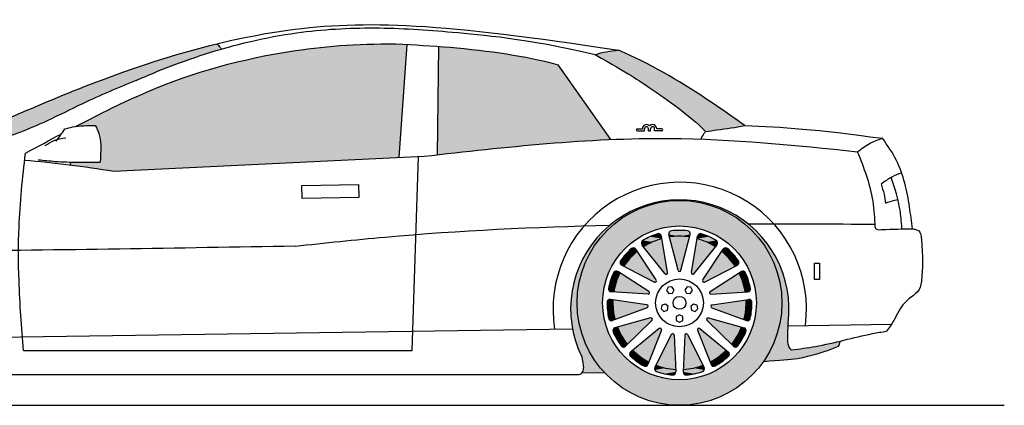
# Model space of a CAD drawing. Header units: millimetres. Extents: x 2.91 to 8.23, y 3.85 to 5.41.
# Tile 2 of 2: x 4.86 to 8.23, y 4.09 to 5.41. Entities that reach past the tile are written whole.
import ezdxf

# ---------------------------------------------------------------- set-up
doc = ezdxf.new("R2010")
doc.units = ezdxf.units.MM
doc.layers.add('HATCH', color=7, linetype='Continuous')

# ---------------------------------------------------------------- blocks, each defined once
blk = doc.blocks.new('*U2')
at = {"layer": 'HATCH', "color": 251, "linetype": 'Continuous'}
for points in [[(7.0248, 4.7811), (6.9407, 4.7513), (6.9404, 4.7462)], [(7.0165, 4.7816), (6.9407, 4.7513), (7.0248, 4.7811)], [(7.0971, 4.7947), (7.0165, 4.7816), (7.1154, 4.7931)], [(7.1154, 4.7931), (7.0165, 4.7816), (7.0248, 4.7811)], [(7.0971, 4.7947), (7.1154, 4.7931), (7.1786, 4.79)], [(7.1154, 4.7931), (7.206, 4.7811), (7.1786, 4.79)], [(7.1786, 4.79), (7.206, 4.7811), (7.2571, 4.7677)], [(7.206, 4.7811), (7.2904, 4.7462), (7.2571, 4.7677)], [(6.9404, 4.7462), (6.8733, 4.7052), (6.8679, 4.6906)], [(6.9407, 4.7513), (6.8733, 4.7052), (6.9404, 4.7462)], [(7.2571, 4.7677), (7.2904, 4.7462), (7.3289, 4.7288)], [(7.2904, 4.7462), (7.3629, 4.6906), (7.3289, 4.7288)], [(7.3289, 4.7288), (7.3629, 4.6906), (7.3905, 4.6752)], [(6.8679, 4.6906), (6.8175, 4.6455), (6.8123, 4.6181)], [(6.8733, 4.7052), (6.8175, 4.6455), (6.8679, 4.6906)], [(7.3629, 4.6906), (7.4185, 4.6181), (7.3905, 4.6752)], [(6.8175, 4.6455), (6.7761, 4.5752), (6.8123, 4.6181)], [(7.3905, 4.6752), (7.4185, 4.6181), (7.439, 4.6095)], [(6.8123, 4.6181), (6.7761, 4.5752), (6.7773, 4.5337)], [(7.4185, 4.6181), (7.4535, 4.5337), (7.439, 4.6095)], [(7.439, 4.6095), (7.4535, 4.5337), (7.4721, 4.5349)], [(6.7761, 4.5752), (6.751, 4.4975), (6.7773, 4.5337)], [(6.7773, 4.5337), (6.751, 4.4975), (6.7654, 4.4431)], [(7.4721, 4.5349), (7.4535, 4.5337), (7.4881, 4.4548)], [(7.4535, 4.5337), (7.4654, 4.4431), (7.4881, 4.4548)], [(6.751, 4.4975), (6.7433, 4.4162), (6.7654, 4.4431)], [(6.7654, 4.4431), (6.7433, 4.4162), (6.7763, 4.3563)], [(7.4654, 4.4431), (7.4493, 4.3381), (7.4863, 4.3731)], [(7.4881, 4.4548), (7.4654, 4.4431), (7.4863, 4.3731)], [(6.7433, 4.4162), (6.7535, 4.3352), (6.7763, 4.3563)], [(6.7763, 4.3563), (6.7535, 4.3352), (6.8085, 4.2749)], [(7.4863, 4.3731), (7.4493, 4.3381), (7.4841, 4.3257)], [(6.7535, 4.3352), (6.7811, 4.2583), (6.8085, 4.2749)], [(7.4493, 4.3381), (7.4024, 4.2428), (7.4841, 4.3257)], [(7.4841, 4.3257), (7.4024, 4.2428), (7.486, 4.3019)], [(7.6649, 4.3126), (7.5822, 4.2947), (7.6593, 4.2946)], [(6.8085, 4.2749), (6.7811, 4.2583), (6.8598, 4.204)], [(7.486, 4.3019), (7.4024, 4.2428), (7.4984, 4.2824)], [(7.4984, 4.2824), (7.4024, 4.2428), (7.5465, 4.2586)], [(7.5822, 4.2947), (7.4984, 4.2824), (7.6593, 4.2946)], [(7.6593, 4.2946), (7.4984, 4.2824), (7.5465, 4.2586)], [(6.7811, 4.2583), (6.7871, 4.2211), (6.8598, 4.204)], [(7.5465, 4.2586), (7.4024, 4.2428), (7.4882, 4.2496)], [(7.4882, 4.2496), (7.4024, 4.2428), (7.4518, 4.2466)], [(6.7865, 4.2124), (6.7823, 4.2048), (6.8598, 4.204)], [(6.7871, 4.2211), (6.7865, 4.2124), (6.8598, 4.204)]]:
    blk.add_solid(points, dxfattribs=at)
blk = doc.blocks.new('*U5')
at = {"layer": 'HATCH', "linetype": 'Continuous'}
for points in [[(5.5342, 5.3282), (5.2915, 5.258), (5.5502, 5.3104)], [(5.5502, 5.3104), (5.2915, 5.258), (5.4023, 5.2616)], [(5.2915, 5.258), (5.0547, 5.1714), (5.2587, 5.203)], [(5.4023, 5.2616), (5.2915, 5.258), (5.2587, 5.203)], [(5.2587, 5.203), (5.0547, 5.1714), (5.0588, 5.1157)], [(5.0547, 5.1714), (4.8228, 5.0738), (5.0588, 5.1157)], [(5.0588, 5.1157), (4.8228, 5.0738), (4.8606, 5.0251)], [(4.8228, 5.0738), (4.5938, 4.9701), (4.8606, 5.0251)], [(4.8606, 5.0251), (4.5938, 4.9701), (4.7937, 5.0016)], [(4.7937, 5.0016), (4.5938, 4.9701), (4.7451, 4.9852)], [(4.7451, 4.9852), (4.5938, 4.9701), (4.7102, 4.9742)], [(4.7102, 4.9742), (4.5938, 4.9701), (4.6848, 4.9672)], [(4.5938, 4.9701), (4.6229, 4.9686), (4.6848, 4.9672)], [(4.6229, 4.9686), (4.6466, 4.9679), (4.6848, 4.9672)]]:
    blk.add_solid(points, dxfattribs=at)
blk = doc.blocks.new('*U6')
at = {"layer": 'HATCH', "linetype": 'Continuous'}
for points in [[(6.0045, 5.3251), (5.8525, 5.3117), (6.1573, 4.9401)], [(6.1699, 5.327), (6.0045, 5.3251), (6.1845, 5.3261)], [(6.1845, 5.3261), (6.0045, 5.3251), (6.1573, 4.9401)], [(5.7095, 5.2892), (5.5729, 5.2584), (6.1573, 4.9401)], [(5.8525, 5.3117), (5.7095, 5.2892), (6.1573, 4.9401)], [(5.5729, 5.2584), (5.4409, 5.2189), (6.1573, 4.9401)], [(5.4409, 5.2189), (5.312, 5.1704), (6.1573, 4.9401)], [(5.312, 5.1704), (5.184, 5.1126), (5.1187, 5.049)], [(5.312, 5.1704), (5.1187, 5.049), (6.1573, 4.9401)], [(5.184, 5.1126), (5.0518, 5.0457), (5.1187, 5.049)], [(5.1187, 5.049), (5.1313, 5.0201), (6.1573, 4.9401)], [(5.1313, 5.0201), (5.1369, 4.9891), (6.1573, 4.9401)], [(5.1369, 4.9891), (5.1355, 4.9235), (6.1573, 4.9401)], [(5.0333, 4.924), (5.0352, 4.914), (5.1355, 4.9235)], [(5.1355, 4.9235), (5.0352, 4.914), (5.1816, 4.8936)], [(6.1573, 4.9401), (5.1355, 4.9235), (5.1816, 4.8936)]]:
    blk.add_solid(points, dxfattribs=at)
blk = doc.blocks.new('*U7')
at = {"layer": 'HATCH', "linetype": 'Continuous'}
for points in [[(6.2929, 5.3193), (6.2883, 4.9493), (6.4078, 5.3089)], [(6.4078, 5.3089), (6.2883, 4.9493), (6.5186, 5.2943)], [(6.5186, 5.2943), (6.2883, 4.9493), (6.6185, 5.2764)], [(6.6185, 5.2764), (6.2883, 4.9493), (6.7003, 5.2562)], [(6.7003, 5.2562), (6.2883, 4.9493), (6.5845, 4.9805)], [(6.7003, 5.2562), (6.5845, 4.9805), (6.8808, 5.0013)]]:
    blk.add_solid(points, dxfattribs=at)
blk = doc.blocks.new('*U8')
at = {"layer": 'HATCH', "linetype": 'Continuous'}
for points in [[(6.9073, 5.3059), (6.8267, 5.2917), (7.0208, 5.2521)], [(6.8267, 5.2917), (6.8614, 5.2719), (7.0208, 5.2521)], [(6.8614, 5.2719), (6.8911, 5.2548), (7.0208, 5.2521)], [(6.8911, 5.2548), (6.9373, 5.2273), (7.0208, 5.2521)], [(7.0208, 5.2521), (6.9373, 5.2273), (7.1299, 5.1894)], [(6.9373, 5.2273), (6.97, 5.207), (7.1299, 5.1894)], [(6.97, 5.207), (6.9939, 5.1913), (7.1299, 5.1894)], [(6.9939, 5.1913), (7.0696, 5.1391), (7.1299, 5.1894)], [(7.1299, 5.1894), (7.0696, 5.1391), (7.3385, 5.0486)], [(7.0696, 5.1391), (7.1385, 5.0874), (7.3385, 5.0486)], [(7.1385, 5.0874), (7.2048, 5.0291), (7.3385, 5.0486)]]:
    blk.add_solid(points, dxfattribs=at)
blk = doc.blocks.new('*U9')
at = {"layer": 'HATCH', "linetype": 'Continuous'}
for points in [[(7.1627, 4.2204), (7.1338, 4.3331), (7.1288, 4.2159)], [(7.1338, 4.3331), (7.1627, 4.2204), (7.1358, 4.3369)], [(7.1358, 4.3369), (7.1956, 4.2301), (7.14, 4.3378)], [(7.1956, 4.2301), (7.1358, 4.3369), (7.1627, 4.2204)], [(7.1433, 4.3351), (7.14, 4.3378), (7.1956, 4.2301)]]:
    blk.add_solid(points, dxfattribs=at)
blk = doc.blocks.new('*U10')
at = {"layer": 'HATCH', "color": 252, "linetype": 'Continuous'}
for points in [[(7.1288, 4.2159), (7.1284, 4.207), (7.1998, 4.2138)], [(7.1998, 4.2138), (7.1284, 4.207), (7.1938, 4.2082)], [(7.1938, 4.2082), (7.1284, 4.207), (7.1669, 4.2009)], [(7.1284, 4.207), (7.1315, 4.1993), (7.1669, 4.2009)], [(7.1627, 4.2204), (7.1288, 4.2159), (7.1998, 4.2138)], [(7.1956, 4.2301), (7.1627, 4.2204), (7.1995, 4.2221)], [(7.1995, 4.2221), (7.1627, 4.2204), (7.1998, 4.2138)], [(7.1669, 4.2009), (7.1315, 4.1993), (7.1394, 4.1966)]]:
    blk.add_solid(points, dxfattribs=at)
blk = doc.blocks.new('*U11')
at = {"layer": 'HATCH', "linetype": 'Continuous'}
for points in [[(7.177, 4.3501), (7.2492, 4.2589), (7.1772, 4.3543)], [(7.2492, 4.2589), (7.177, 4.3501), (7.22, 4.241)], [(7.1772, 4.3543), (7.2753, 4.2811), (7.1807, 4.3568)], [(7.2753, 4.2811), (7.1772, 4.3543), (7.2492, 4.2589)], [(7.1848, 4.3558), (7.1807, 4.3568), (7.2753, 4.2811)]]:
    blk.add_solid(points, dxfattribs=at)
blk = doc.blocks.new('*U12')
at = {"layer": 'HATCH', "color": 252, "linetype": 'Continuous'}
for points in [[(7.2753, 4.2811), (7.2492, 4.2589), (7.2821, 4.2755)], [(7.2821, 4.2755), (7.2492, 4.2589), (7.2858, 4.268)], [(7.2492, 4.2589), (7.22, 4.241), (7.2609, 4.2428)], [(7.2609, 4.2428), (7.22, 4.241), (7.2375, 4.2277)], [(7.22, 4.241), (7.2233, 4.2327), (7.2375, 4.2277)], [(7.2858, 4.268), (7.2492, 4.2589), (7.2825, 4.2604)], [(7.2825, 4.2604), (7.2492, 4.2589), (7.2609, 4.2428)], [(7.2233, 4.2327), (7.2293, 4.227), (7.2375, 4.2277)]]:
    blk.add_solid(points, dxfattribs=at)
blk = doc.blocks.new('*U13')
at = {"layer": 'HATCH', "linetype": 'Continuous'}
for points in [[(7.208, 4.3872), (7.3274, 4.3601), (7.2101, 4.3908)], [(7.3274, 4.3601), (7.208, 4.3872), (7.3125, 4.3293)], [(7.2095, 4.3832), (7.3125, 4.3293), (7.208, 4.3872)], [(7.3125, 4.3293), (7.2095, 4.3832), (7.2932, 4.301)], [(7.2143, 4.3916), (7.2101, 4.3908), (7.3274, 4.3601)]]:
    blk.add_solid(points, dxfattribs=at)
blk = doc.blocks.new('*U14')
at = {"layer": 'HATCH', "color": 252, "linetype": 'Continuous'}
for points in [[(7.3274, 4.3601), (7.3125, 4.3293), (7.3359, 4.3578)], [(7.3359, 4.3578), (7.3125, 4.3293), (7.3422, 4.3524)], [(7.3422, 4.3524), (7.3125, 4.3293), (7.3424, 4.3441)], [(7.3424, 4.3441), (7.3125, 4.3293), (7.3298, 4.3193)], [(7.3125, 4.3293), (7.2932, 4.301), (7.3298, 4.3193)], [(7.3298, 4.3193), (7.2932, 4.301), (7.3146, 4.296)], [(7.2932, 4.301), (7.2995, 4.2948), (7.3146, 4.296)], [(7.3146, 4.296), (7.2995, 4.2948), (7.3073, 4.2919)]]:
    blk.add_solid(points, dxfattribs=at)
blk = doc.blocks.new('*U15')
at = {"layer": 'HATCH', "linetype": 'Continuous'}
for points in [[(7.2227, 4.4296), (7.3428, 4.4535), (7.2232, 4.4339)], [(7.3428, 4.4535), (7.2227, 4.4296), (7.3418, 4.4193)], [(7.2267, 4.4362), (7.2232, 4.4339), (7.3428, 4.4535)], [(7.2257, 4.4266), (7.3418, 4.4193), (7.2227, 4.4296)], [(7.3418, 4.4193), (7.2257, 4.4266), (7.3356, 4.3856)]]:
    blk.add_solid(points, dxfattribs=at)
blk = doc.blocks.new('*U16')
at = {"layer": 'HATCH', "color": 252, "linetype": 'Continuous'}
for points in [[(7.3428, 4.4535), (7.3418, 4.4193), (7.3595, 4.4525)], [(7.3595, 4.4525), (7.3418, 4.4193), (7.363, 4.445)], [(7.363, 4.445), (7.3418, 4.4193), (7.3616, 4.4172)], [(7.3515, 4.4548), (7.3428, 4.4535), (7.3595, 4.4525)], [(7.3418, 4.4193), (7.3356, 4.3856), (7.3616, 4.4172)], [(7.3616, 4.4172), (7.3356, 4.3856), (7.3572, 4.3897)], [(7.3572, 4.3897), (7.3356, 4.3856), (7.3522, 4.3831)], [(7.3356, 4.3856), (7.3439, 4.3825), (7.3522, 4.3831)]]:
    blk.add_solid(points, dxfattribs=at)
blk = doc.blocks.new('*U17')
at = {"layer": 'HATCH', "linetype": 'Continuous'}
for points in [[(7.2199, 4.4821), (7.2176, 4.4785), (7.3189, 4.5451)], [(7.2189, 4.4745), (7.3189, 4.5451), (7.2176, 4.4785)], [(7.3189, 4.5451), (7.2189, 4.4745), (7.3319, 4.5134)], [(7.2229, 4.4729), (7.3319, 4.5134), (7.2189, 4.4745)], [(7.3319, 4.5134), (7.2229, 4.4729), (7.34, 4.4801)]]:
    blk.add_solid(points, dxfattribs=at)
blk = doc.blocks.new('*U18')
at = {"layer": 'HATCH', "color": 252, "linetype": 'Continuous'}
for points in [[(7.3263, 4.5498), (7.3189, 4.5451), (7.3408, 4.5455)], [(7.3408, 4.5455), (7.3189, 4.5451), (7.3509, 4.5196)], [(7.3189, 4.5451), (7.3319, 4.5134), (7.3509, 4.5196)], [(7.3345, 4.551), (7.3263, 4.5498), (7.3408, 4.5455)], [(7.3509, 4.5196), (7.3319, 4.5134), (7.358, 4.4927)], [(7.3319, 4.5134), (7.34, 4.4801), (7.358, 4.4927)], [(7.358, 4.4927), (7.34, 4.4801), (7.3561, 4.4846)], [(7.3561, 4.4846), (7.34, 4.4801), (7.3488, 4.4807)]]:
    blk.add_solid(points, dxfattribs=at)
blk = doc.blocks.new('*U19')
at = {"layer": 'HATCH', "linetype": 'Continuous'}
for points in [[(7.195, 4.5212), (7.1943, 4.517), (7.2598, 4.619)], [(7.1972, 4.5138), (7.2598, 4.619), (7.1943, 4.517)], [(7.2598, 4.619), (7.1972, 4.5138), (7.2845, 4.5954)], [(7.2014, 4.514), (7.2845, 4.5954), (7.1972, 4.5138)], [(7.2845, 4.5954), (7.2014, 4.514), (7.3055, 4.5683)]]:
    blk.add_solid(points, dxfattribs=at)
blk = doc.blocks.new('*U20')
at = {"layer": 'HATCH', "color": 252, "linetype": 'Continuous'}
for points in [[(7.2647, 4.6264), (7.2598, 4.619), (7.2994, 4.6087)], [(7.2598, 4.619), (7.2845, 4.5954), (7.2994, 4.6087)], [(7.2717, 4.6308), (7.2647, 4.6264), (7.2796, 4.6284)], [(7.2796, 4.6284), (7.2647, 4.6264), (7.2994, 4.6087)], [(7.2994, 4.6087), (7.2845, 4.5954), (7.3168, 4.587)], [(7.2845, 4.5954), (7.3055, 4.5683), (7.3168, 4.587)], [(7.3168, 4.587), (7.3055, 4.5683), (7.3184, 4.5789)], [(7.3184, 4.5789), (7.3055, 4.5683), (7.3133, 4.5723)]]:
    blk.add_solid(points, dxfattribs=at)
blk = doc.blocks.new('*U21')
at = {"layer": 'HATCH', "linetype": 'Continuous'}
for points in [[(7.1563, 4.5468), (7.1574, 4.5427), (7.1757, 4.6625)], [(7.1613, 4.541), (7.1757, 4.6625), (7.1574, 4.5427)], [(7.1757, 4.6625), (7.1613, 4.541), (7.208, 4.651)], [(7.1651, 4.5429), (7.208, 4.651), (7.1613, 4.541)], [(7.208, 4.651), (7.1651, 4.5429), (7.2381, 4.6347)]]:
    blk.add_solid(points, dxfattribs=at)
blk = doc.blocks.new('*U22')
at = {"layer": 'HATCH', "color": 252, "linetype": 'Continuous'}
for points in [[(7.1818, 4.6781), (7.1772, 4.6713), (7.2161, 4.6693)], [(7.1901, 4.6791), (7.1818, 4.6781), (7.2161, 4.6693)], [(7.1772, 4.6713), (7.1757, 4.6625), (7.2161, 4.6693)], [(7.2161, 4.6693), (7.1757, 4.6625), (7.2409, 4.6565)], [(7.1757, 4.6625), (7.208, 4.651), (7.2409, 4.6565)], [(7.2409, 4.6565), (7.208, 4.651), (7.2456, 4.6497)], [(7.208, 4.651), (7.2381, 4.6347), (7.2456, 4.6497)], [(7.2456, 4.6497), (7.2381, 4.6347), (7.2436, 4.6417)]]:
    blk.add_solid(points, dxfattribs=at)
blk = doc.blocks.new('*U23')
at = {"layer": 'HATCH', "linetype": 'Continuous'}
for points in [[(7.0813, 4.6681), (7.1175, 4.5512), (7.1154, 4.6707)], [(7.1106, 4.5545), (7.1133, 4.5512), (7.0813, 4.6681)], [(7.1175, 4.5512), (7.0813, 4.6681), (7.1133, 4.5512)], [(7.1203, 4.5545), (7.1154, 4.6707), (7.1175, 4.5512)], [(7.1154, 4.6707), (7.1203, 4.5545), (7.1496, 4.6681)]]:
    blk.add_solid(points, dxfattribs=at)
blk = doc.blocks.new('*U24')
at = {"layer": 'HATCH', "color": 252, "linetype": 'Continuous'}
for points in [[(7.1503, 4.6848), (7.0791, 4.6767), (7.1518, 4.6767)], [(7.0805, 4.6848), (7.0791, 4.6767), (7.1503, 4.6848)], [(7.1432, 4.6891), (7.0805, 4.6848), (7.1503, 4.6848)], [(7.0876, 4.6891), (7.0805, 4.6848), (7.1432, 4.6891)], [(7.1154, 4.6907), (7.0876, 4.6891), (7.1432, 4.6891)], [(7.0791, 4.6767), (7.1154, 4.6707), (7.1518, 4.6767)], [(7.0791, 4.6767), (7.0813, 4.6681), (7.1154, 4.6707)], [(7.1518, 4.6767), (7.1154, 4.6707), (7.1496, 4.6681)]]:
    blk.add_solid(points, dxfattribs=at)
blk = doc.blocks.new('*U25')
at = {"layer": 'HATCH', "linetype": 'Continuous'}
for points in [[(6.9927, 4.6347), (7.0734, 4.5427), (7.0228, 4.651)], [(7.0228, 4.651), (7.0745, 4.5468), (7.0551, 4.6625)], [(7.0745, 4.5468), (7.0228, 4.651), (7.0734, 4.5427)], [(7.0657, 4.5429), (7.0695, 4.541), (6.9927, 4.6347)], [(7.0734, 4.5427), (6.9927, 4.6347), (7.0695, 4.541)]]:
    blk.add_solid(points, dxfattribs=at)
blk = doc.blocks.new('*U26')
at = {"layer": 'HATCH', "color": 252, "linetype": 'Continuous'}
for points in [[(7.0407, 4.6791), (7.0147, 4.6693), (7.049, 4.6781)], [(7.049, 4.6781), (7.0147, 4.6693), (7.0536, 4.6713)], [(6.9899, 4.6565), (6.9852, 4.6497), (7.0228, 4.651)], [(7.0228, 4.651), (6.9852, 4.6497), (6.9927, 4.6347)], [(6.9852, 4.6497), (6.9872, 4.6417), (6.9927, 4.6347)], [(7.0147, 4.6693), (6.9899, 4.6565), (7.0551, 4.6625)], [(7.0551, 4.6625), (6.9899, 4.6565), (7.0228, 4.651)], [(7.0536, 4.6713), (7.0147, 4.6693), (7.0551, 4.6625)]]:
    blk.add_solid(points, dxfattribs=at)
blk = doc.blocks.new('*U27')
at = {"layer": 'HATCH', "linetype": 'Continuous'}
for points in [[(6.9463, 4.5954), (7.0359, 4.5212), (6.971, 4.619)], [(6.9253, 4.5683), (7.0365, 4.517), (6.9463, 4.5954)], [(7.0359, 4.5212), (6.9463, 4.5954), (7.0365, 4.517)], [(7.0294, 4.514), (7.0336, 4.5138), (6.9253, 4.5683)], [(7.0365, 4.517), (6.9253, 4.5683), (7.0336, 4.5138)]]:
    blk.add_solid(points, dxfattribs=at)
blk = doc.blocks.new('*U28')
at = {"layer": 'HATCH', "color": 252, "linetype": 'Continuous'}
for points in [[(6.9512, 4.6284), (6.9314, 4.6087), (6.9662, 4.6264)], [(6.9662, 4.6264), (6.9314, 4.6087), (6.971, 4.619)], [(6.971, 4.619), (6.9314, 4.6087), (6.9463, 4.5954)], [(6.9591, 4.6308), (6.9512, 4.6284), (6.9662, 4.6264)], [(6.914, 4.587), (6.9124, 4.5789), (6.9253, 4.5683)], [(6.9124, 4.5789), (6.9175, 4.5723), (6.9253, 4.5683)], [(6.9314, 4.6087), (6.914, 4.587), (6.9463, 4.5954)], [(6.9463, 4.5954), (6.914, 4.587), (6.9253, 4.5683)]]:
    blk.add_solid(points, dxfattribs=at)
blk = doc.blocks.new('*U29')
at = {"layer": 'HATCH', "linetype": 'Continuous'}
for points in [[(6.899, 4.5134), (7.011, 4.4821), (6.912, 4.5451)], [(6.8909, 4.4801), (7.0132, 4.4785), (6.899, 4.5134)], [(7.011, 4.4821), (6.899, 4.5134), (7.0132, 4.4785)], [(7.008, 4.4729), (7.0119, 4.4745), (6.8909, 4.4801)], [(7.0132, 4.4785), (6.8909, 4.4801), (7.0119, 4.4745)]]:
    blk.add_solid(points, dxfattribs=at)
blk = doc.blocks.new('*U30')
at = {"layer": 'HATCH', "color": 252, "linetype": 'Continuous'}
for points in [[(6.89, 4.5455), (6.8799, 4.5196), (6.912, 4.5451)], [(6.912, 4.5451), (6.8799, 4.5196), (6.899, 4.5134)], [(6.8963, 4.551), (6.89, 4.5455), (6.9045, 4.5498)], [(6.9045, 4.5498), (6.89, 4.5455), (6.912, 4.5451)], [(6.8799, 4.5196), (6.8728, 4.4927), (6.899, 4.5134)], [(6.899, 4.5134), (6.8728, 4.4927), (6.8909, 4.4801)], [(6.8728, 4.4927), (6.8747, 4.4846), (6.8909, 4.4801)], [(6.8747, 4.4846), (6.882, 4.4807), (6.8909, 4.4801)]]:
    blk.add_solid(points, dxfattribs=at)
blk = doc.blocks.new('*U31')
at = {"layer": 'HATCH', "linetype": 'Continuous'}
for points in [[(6.8891, 4.4193), (7.0041, 4.4362), (6.8881, 4.4535)], [(7.0041, 4.4362), (6.8891, 4.4193), (7.0077, 4.4339)], [(6.8952, 4.3856), (7.0077, 4.4339), (6.8891, 4.4193)], [(7.0077, 4.4339), (6.8952, 4.3856), (7.0081, 4.4296)], [(7.0051, 4.4266), (7.0081, 4.4296), (6.8952, 4.3856)]]:
    blk.add_solid(points, dxfattribs=at)
blk = doc.blocks.new('*U32')
at = {"layer": 'HATCH', "color": 252, "linetype": 'Continuous'}
for points in [[(6.8713, 4.4525), (6.8678, 4.445), (6.8891, 4.4193)], [(6.8678, 4.445), (6.8692, 4.4172), (6.8891, 4.4193)], [(6.8793, 4.4548), (6.8713, 4.4525), (6.8881, 4.4535)], [(6.8881, 4.4535), (6.8713, 4.4525), (6.8891, 4.4193)], [(6.8891, 4.4193), (6.8692, 4.4172), (6.8952, 4.3856)], [(6.8692, 4.4172), (6.8736, 4.3897), (6.8952, 4.3856)], [(6.8736, 4.3897), (6.8786, 4.3831), (6.8952, 4.3856)], [(6.8952, 4.3856), (6.8786, 4.3831), (6.8869, 4.3825)]]:
    blk.add_solid(points, dxfattribs=at)
blk = doc.blocks.new('*U33')
at = {"layer": 'HATCH', "linetype": 'Continuous'}
for points in [[(6.9183, 4.3293), (7.0165, 4.3916), (6.9035, 4.3601)], [(7.0165, 4.3916), (6.9183, 4.3293), (7.0207, 4.3908)], [(6.9376, 4.301), (7.0207, 4.3908), (6.9183, 4.3293)], [(7.0207, 4.3908), (6.9376, 4.301), (7.0228, 4.3872)], [(7.0214, 4.3832), (7.0228, 4.3872), (6.9376, 4.301)]]:
    blk.add_solid(points, dxfattribs=at)
blk = doc.blocks.new('*U34')
at = {"layer": 'HATCH', "color": 252, "linetype": 'Continuous'}
for points in [[(6.8886, 4.3524), (6.8884, 4.3441), (6.9183, 4.3293)], [(6.8884, 4.3441), (6.901, 4.3193), (6.9183, 4.3293)], [(6.8949, 4.3578), (6.8886, 4.3524), (6.9183, 4.3293)], [(6.9035, 4.3601), (6.8949, 4.3578), (6.9183, 4.3293)], [(6.9183, 4.3293), (6.901, 4.3193), (6.9376, 4.301)], [(6.901, 4.3193), (6.9162, 4.296), (6.9376, 4.301)], [(6.9376, 4.301), (6.9162, 4.296), (6.9313, 4.2948)], [(6.9162, 4.296), (6.9235, 4.2919), (6.9313, 4.2948)]]:
    blk.add_solid(points, dxfattribs=at)
blk = doc.blocks.new('*U35')
at = {"layer": 'HATCH', "linetype": 'Continuous'}
for points in [[(6.9816, 4.2589), (7.046, 4.3558), (6.9555, 4.2811)], [(7.0108, 4.241), (7.0501, 4.3568), (6.9816, 4.2589)], [(7.046, 4.3558), (6.9816, 4.2589), (7.0501, 4.3568)], [(7.0501, 4.3568), (7.0108, 4.241), (7.0536, 4.3543)], [(7.0539, 4.3501), (7.0536, 4.3543), (7.0108, 4.241)]]:
    blk.add_solid(points, dxfattribs=at)
blk = doc.blocks.new('*U36')
at = {"layer": 'HATCH', "color": 252, "linetype": 'Continuous'}
for points in [[(6.9487, 4.2755), (6.9451, 4.268), (6.9816, 4.2589)], [(6.9555, 4.2811), (6.9487, 4.2755), (6.9816, 4.2589)], [(6.9451, 4.268), (6.9483, 4.2604), (6.9816, 4.2589)], [(6.9483, 4.2604), (6.9699, 4.2428), (6.9816, 4.2589)], [(6.9816, 4.2589), (6.9699, 4.2428), (7.0108, 4.241)], [(6.9699, 4.2428), (6.9933, 4.2277), (7.0108, 4.241)], [(7.0108, 4.241), (6.9933, 4.2277), (7.0075, 4.2327)], [(7.0075, 4.2327), (6.9933, 4.2277), (7.0016, 4.227)]]:
    blk.add_solid(points, dxfattribs=at)
blk = doc.blocks.new('*U37')
at = {"layer": 'HATCH', "linetype": 'Continuous'}
for points in [[(7.0681, 4.2204), (7.0875, 4.3351), (7.0352, 4.2301)], [(7.102, 4.2159), (7.0909, 4.3378), (7.0681, 4.2204)], [(7.0875, 4.3351), (7.0681, 4.2204), (7.0909, 4.3378)], [(7.0909, 4.3378), (7.102, 4.2159), (7.095, 4.3369)], [(7.097, 4.3331), (7.095, 4.3369), (7.102, 4.2159)]]:
    blk.add_solid(points, dxfattribs=at)
blk = doc.blocks.new('*U38')
at = {"layer": 'HATCH', "color": 252, "linetype": 'Continuous'}
for points in [[(7.0313, 4.2221), (7.031, 4.2138), (7.0681, 4.2204)], [(7.0681, 4.2204), (7.031, 4.2138), (7.102, 4.2159)], [(7.102, 4.2159), (7.031, 4.2138), (7.1024, 4.207)], [(7.031, 4.2138), (7.0371, 4.2082), (7.1024, 4.207)], [(7.0352, 4.2301), (7.0313, 4.2221), (7.0681, 4.2204)], [(7.0371, 4.2082), (7.0639, 4.2009), (7.1024, 4.207)], [(7.1024, 4.207), (7.0639, 4.2009), (7.0993, 4.1993)], [(7.0639, 4.2009), (7.0915, 4.1966), (7.0993, 4.1993)]]:
    blk.add_solid(points, dxfattribs=at)
blk = doc.blocks.new('*U69')
at = {"layer": 'HATCH', "linetype": 'Continuous'}
for points in [[(7.206, 4.7811), (6.9404, 4.7462), (7.2904, 4.7462)], [(7.0248, 4.7811), (6.9404, 4.7462), (7.206, 4.7811)], [(7.1154, 4.7931), (7.0248, 4.7811), (7.206, 4.7811)], [(6.9404, 4.7462), (6.8679, 4.6906), (7.1154, 4.7058)], [(6.9404, 4.7462), (7.1154, 4.7058), (7.2904, 4.7462)], [(7.2904, 4.7462), (7.1154, 4.7058), (7.3629, 4.6906)], [(6.8679, 4.6906), (6.8123, 4.6181), (6.9841, 4.6706)], [(7.1154, 4.7058), (6.8679, 4.6906), (7.0474, 4.6968)], [(7.0474, 4.6968), (6.8679, 4.6906), (6.9841, 4.6706)], [(7.1154, 4.7058), (7.1834, 4.6968), (7.3629, 4.6906)], [(7.1834, 4.6968), (7.2468, 4.6706), (7.3629, 4.6906)], [(7.3629, 4.6906), (7.2468, 4.6706), (7.4185, 4.6181)], [(6.9841, 4.6706), (6.8123, 4.6181), (6.9296, 4.6288)], [(7.2468, 4.6706), (7.3012, 4.6288), (7.4185, 4.6181)], [(6.8123, 4.6181), (6.7773, 4.5337), (6.8879, 4.5744)], [(6.9296, 4.6288), (6.8123, 4.6181), (6.8879, 4.5744)], [(7.3012, 4.6288), (7.3429, 4.5744), (7.4185, 4.6181)], [(7.4185, 4.6181), (7.3429, 4.5744), (7.4535, 4.5337)], [(6.8879, 4.5744), (6.7773, 4.5337), (6.8617, 4.5111)], [(7.3429, 4.5744), (7.3692, 4.5111), (7.4535, 4.5337)], [(6.7773, 4.5337), (6.7654, 4.4431), (6.8617, 4.5111)], [(6.8617, 4.5111), (6.7654, 4.4431), (6.8527, 4.4431)], [(7.4535, 4.5337), (7.3692, 4.5111), (7.4654, 4.4431)], [(7.3692, 4.5111), (7.3781, 4.4431), (7.4654, 4.4431)], [(6.7654, 4.4431), (6.7773, 4.3525), (6.8527, 4.4431)], [(6.8527, 4.4431), (6.7773, 4.3525), (6.8617, 4.3751)], [(7.4654, 4.4431), (7.3692, 4.3751), (7.4535, 4.3525)], [(7.3781, 4.4431), (7.3692, 4.3751), (7.4654, 4.4431)], [(6.8617, 4.3751), (6.7773, 4.3525), (6.8879, 4.3117)], [(7.3692, 4.3751), (7.3429, 4.3117), (7.4535, 4.3525)], [(6.7773, 4.3525), (6.8123, 4.2681), (6.8879, 4.3117)], [(7.4535, 4.3525), (7.3429, 4.3117), (7.4185, 4.2681)], [(6.8879, 4.3117), (6.8123, 4.2681), (6.9296, 4.2573)], [(7.3429, 4.3117), (7.3012, 4.2573), (7.4185, 4.2681)], [(6.8123, 4.2681), (6.8679, 4.1956), (6.9296, 4.2573)], [(6.9296, 4.2573), (6.8679, 4.1956), (6.9841, 4.2155)], [(7.3012, 4.2573), (7.2468, 4.2155), (7.3629, 4.1956)], [(7.4185, 4.2681), (7.3012, 4.2573), (7.3629, 4.1956)], [(6.9841, 4.2155), (6.8679, 4.1956), (7.0474, 4.1893)], [(7.2468, 4.2155), (7.1834, 4.1893), (7.3629, 4.1956)], [(6.8679, 4.1956), (6.9404, 4.14), (7.0474, 4.1893)], [(7.0474, 4.1893), (6.9404, 4.14), (7.1154, 4.1804)], [(7.1154, 4.1804), (6.9404, 4.14), (7.2904, 4.14)], [(7.1834, 4.1893), (7.1154, 4.1804), (7.2904, 4.14)], [(7.3629, 4.1956), (7.1834, 4.1893), (7.2904, 4.14)], [(6.9404, 4.14), (7.0248, 4.105), (7.2904, 4.14)], [(7.2904, 4.14), (7.0248, 4.105), (7.206, 4.105)], [(7.0248, 4.105), (7.1154, 4.0931), (7.206, 4.105)]]:
    blk.add_solid(points, dxfattribs=at)

msp = doc.modelspace()

# ---------------------------------------------------------------- linework, layer by layer
for p, q in [((6.1573, 4.9401), (6.1845, 5.3261)), ((6.2883, 4.9491), (6.2929, 5.3193)), ((6.8808, 5.0013), (6.7003, 5.2562)), ((5.0352, 4.914), (5.0333, 4.924)), ((5.1816, 4.8936), (6.2423, 4.9441)), ((6.202, 4.2803), (6.2237, 4.9432)), ((7.0745, 4.5468), (7.0536, 4.6713)), ((7.1106, 4.5545), (7.0791, 4.6767)), ((7.1203, 4.5545), (7.1518, 4.6767)), ((7.1563, 4.5468), (7.1772, 4.6713)), ((7.0359, 4.5212), (6.9662, 4.6264)), ((7.0657, 4.5429), (6.9872, 4.6417)), ((7.1651, 4.5429), (7.2436, 4.6417)), ((7.195, 4.5212), (7.2647, 4.6264)), ((7.011, 4.4821), (6.9045, 4.5498)), ((7.0294, 4.514), (6.9175, 4.5723)), ((7.2014, 4.514), (7.3133, 4.5723)), ((7.2199, 4.4821), (7.3263, 4.5498)), ((7.008, 4.4729), (6.882, 4.4807)), ((7.2229, 4.4729), (7.3488, 4.4807)), ((7.0041, 4.4362), (6.8793, 4.4548)), ((7.2267, 4.4362), (7.3515, 4.4548)), ((7.0051, 4.4266), (6.8869, 4.3825)), ((7.2257, 4.4266), (7.3439, 4.3825)), ((7.0165, 4.3916), (6.8949, 4.3578)), ((7.0214, 4.3832), (6.9313, 4.2948)), ((7.2095, 4.3832), (7.2995, 4.2948)), ((7.2143, 4.3916), (7.3359, 4.3578)), ((4.6444, 4.3238), (6.7495, 4.3542)), ((7.046, 4.3558), (6.9487, 4.2755)), ((7.0539, 4.3501), (7.0075, 4.2327)), ((7.177, 4.3501), (7.2233, 4.2327)), ((7.1848, 4.3558), (7.2821, 4.2755)), ((7.4859, 4.3648), (7.84, 4.37)), ((7.0875, 4.3351), (7.0313, 4.2221)), ((7.097, 4.3331), (7.1024, 4.207)), ((7.1338, 4.3331), (7.1284, 4.207)), ((7.1433, 4.3351), (7.1995, 4.2221)), ((4.8733, 4.2803), (6.202, 4.2803)), ((4.6436, 4.1981), (6.7674, 4.1981)), ((6.7823, 4.2048), (6.8598, 4.204)), ((2.9102, 4.0931), (8.2254, 4.0931))]:
    msp.add_line(p, q)
at = {"color": 7}
for p, q in [((6.9716, 5.0382), (6.9887, 5.0382)), ((6.9716, 5.0309), (6.9887, 5.0309)), ((6.9887, 5.0309), (6.996, 5.0309)), ((6.996, 5.0309), (6.996, 5.0382)), ((7.0094, 5.0309), (7.0094, 5.0382)), ((7.0094, 5.0309), (7.0167, 5.0309)), ((7.0167, 5.0309), (7.0167, 5.0382)), ((7.0167, 5.0309), (7.0167, 5.0382)), ((7.0167, 5.0309), (7.0167, 5.0382)), ((7.0301, 5.0309), (7.0301, 5.0382)), ((7.0374, 5.0309), (7.0301, 5.0309)), ((7.0545, 5.0382), (7.0374, 5.0382)), ((7.0545, 5.0309), (7.0374, 5.0309))]:
    msp.add_line(p, q, dxfattribs=at)
for points in [[(5.8247, 4.8443), (6.0181, 4.8479), (6.019, 4.8033), (5.8255, 4.7997)], [(7.5764, 4.5782), (7.5936, 4.5782), (7.5936, 4.5234), (7.5764, 4.5234)], [(7.0765, 4.4966), (7.0713, 4.4849), (7.0788, 4.4745), (7.0916, 4.4758), (7.0968, 4.4876), (7.0893, 4.498)], [(7.1543, 4.4966), (7.1416, 4.498), (7.134, 4.4876), (7.1392, 4.4758), (7.152, 4.4745), (7.1595, 4.4849)], [(7.0524, 4.4226), (7.062, 4.414), (7.0742, 4.418), (7.0769, 4.4305), (7.0673, 4.4391), (7.0551, 4.4352)], [(7.1784, 4.4226), (7.1757, 4.4352), (7.1635, 4.4391), (7.1539, 4.4305), (7.1566, 4.418), (7.1688, 4.414)], [(7.1154, 4.3769), (7.1265, 4.3833), (7.1265, 4.3961), (7.1154, 4.4025), (7.1043, 4.3961), (7.1043, 4.3833)]]:
    msp.add_lwpolyline(points, close=True)
for radius in [0.35, 0.2627, 0.0817, 0.022]:
    msp.add_circle((7.1154, 4.4431), radius)
for centre, radius, start, end in [((7.0027, 5.0382), 0.014, 42.3426, 180), ((7.0234, 5.0382), 0.014, 0, 137.6574), ((6.9716, 5.0345), 0.00366, 90, 270), ((7.0027, 5.0382), 0.0067, 0, 180), ((7.0234, 5.0382), 0.0067, 0, 180), ((7.0545, 5.0345), 0.00366, 270, 90)]:
    msp.add_arc(centre, radius, start, end, dxfattribs=at)
at = {"color": 252}
msp.add_arc((7.1164, 4.4221), 0.4331, 352.5164, 189.1388, dxfattribs=at)
for centre, radius, start, end in [((7.1164, 4.4221), 0.3731, 352.4591, 206.0396), ((7.1154, 4.4431), 0.2476, 107.5528, 120.4472), ((7.0438, 4.6696), 0.01, 9.5359, 107.5528), ((7.0887, 4.6792), 0.01, 96.4472, 194.4641), ((7.1154, 4.4431), 0.2476, 83.5528, 96.4472), ((7.1421, 4.6792), 0.01, 345.5359, 83.5528), ((7.1871, 4.6696), 0.01, 72.4472, 170.4641), ((7.1154, 4.4431), 0.2476, 59.5528, 72.4472), ((6.995, 4.6479), 0.01, 120.4472, 218.4641), ((7.1154, 4.4431), 0.2276, 105.3704, 122.6296), ((7.1154, 4.4431), 0.2276, 81.3704, 98.6296), ((7.1154, 4.4431), 0.2276, 57.3704, 74.6296), ((7.2358, 4.6479), 0.01, 321.5359, 59.5528), ((7.1154, 4.4431), 0.2476, 131.5528, 144.4472), ((7.1154, 4.4431), 0.2276, 129.3704, 146.6296), ((6.9578, 4.6209), 0.01, 33.5359, 131.5528), ((7.1154, 4.4431), 0.2276, 33.3704, 50.6296), ((7.273, 4.6209), 0.01, 48.4472, 146.4641), ((7.1154, 4.4431), 0.2476, 35.5528, 48.4472), ((6.9221, 4.5812), 0.01, 144.4472, 242.4641), ((7.3087, 4.5812), 0.01, 297.5359, 35.5528), ((7.1154, 4.4431), 0.2476, 155.5528, 168.4472), ((6.8991, 4.5414), 0.01, 57.5359, 155.5528), ((7.1154, 4.4431), 0.2276, 153.3704, 170.6296), ((7.0696, 4.546), 0.005, 218.4641, 9.5359), ((7.1154, 4.5557), 0.005, 194.4641, 345.5359), ((7.1612, 4.546), 0.005, 170.4641, 321.5359), ((7.1154, 4.4431), 0.2276, 9.3704, 26.6296), ((7.3317, 4.5414), 0.01, 24.4472, 122.4641), ((7.1154, 4.4431), 0.2476, 11.5528, 24.4472), ((7.0317, 4.5184), 0.005, 242.4641, 33.5359), ((7.1991, 4.5184), 0.005, 146.4641, 297.5359), ((6.8826, 4.4906), 0.01, 168.4472, 266.4641), ((7.0083, 4.4779), 0.005, 266.4641, 57.5359), ((7.2225, 4.4779), 0.005, 122.4641, 273.5359), ((7.3482, 4.4906), 0.01, 273.5359, 11.5528), ((6.8778, 4.4449), 0.01, 81.5359, 179.5528), ((7.1154, 4.4431), 0.2476, 179.5528, 192.4472), ((7.1154, 4.4431), 0.2276, 177.3704, 194.6296), ((7.1154, 4.4431), 0.2276, 345.3704, 2.6296), ((7.353, 4.4449), 0.01, 0.4472, 98.4641), ((7.1154, 4.4431), 0.2476, 347.5528, 0.4472), ((7.0034, 4.4313), 0.005, 290.4641, 81.5359), ((7.2274, 4.4313), 0.005, 98.4641, 249.5359), ((6.8834, 4.3919), 0.01, 192.4472, 290.4641), ((7.0179, 4.3867), 0.005, 314.4641, 105.5359), ((7.213, 4.3867), 0.005, 74.4641, 225.5359), ((7.3474, 4.3919), 0.01, 249.5359, 347.5528), ((6.8976, 4.3481), 0.01, 105.5359, 203.5528), ((7.1154, 4.4431), 0.2476, 203.5528, 216.4472), ((7.1154, 4.4431), 0.2276, 201.3704, 218.6296), ((7.0492, 4.3519), 0.005, 338.4641, 129.5359), ((7.1816, 4.3519), 0.005, 50.4641, 201.5359), ((7.1154, 4.4431), 0.2276, 321.3704, 338.6296), ((7.1154, 4.4431), 0.2476, 323.5528, 336.4472), ((7.3332, 4.3481), 0.01, 336.4472, 74.4641), ((7.092, 4.3329), 0.005, 2.4641, 153.5359), ((7.1388, 4.3329), 0.005, 26.4641, 177.5359), ((6.9243, 4.3019), 0.01, 216.4472, 314.4641), ((6.9551, 4.2677), 0.01, 129.5359, 227.5528), ((7.1154, 4.4431), 0.2276, 225.3704, 242.6296), ((7.1154, 4.4431), 0.2276, 297.3704, 314.6296), ((7.2758, 4.2677), 0.01, 312.4472, 50.4641), ((7.3065, 4.3019), 0.01, 225.5359, 323.5528), ((7.1154, 4.4431), 0.2476, 227.5528, 240.4472), ((7.1154, 4.4431), 0.2476, 299.5528, 312.4472), ((6.7674, 4.2181), 0.02, 270, 6.5136), ((6.9982, 4.2364), 0.01, 240.4472, 338.4641), ((7.0402, 4.2177), 0.01, 153.5359, 251.5528), ((7.1154, 4.4431), 0.2276, 249.3704, 266.6296), ((7.1154, 4.4431), 0.2476, 251.5528, 264.4472), ((7.0924, 4.2066), 0.01, 264.4472, 2.4641), ((7.1384, 4.2066), 0.01, 177.5359, 275.5528), ((7.1154, 4.4431), 0.2276, 273.3704, 290.6296), ((7.1154, 4.4431), 0.2476, 275.5528, 288.4472), ((7.1906, 4.2177), 0.01, 288.4472, 26.4641), ((7.2326, 4.2364), 0.01, 201.5359, 299.5528)]:
    msp.add_arc(centre, radius, start, end)
for points, knots in [([(4.5938, 4.9701), (4.7855, 5.0583), (5.1659, 5.2301), (5.8245, 5.4194), (6.3077, 5.3994), (6.9073, 5.3059)], [7.938078, 7.938078, 7.938078, 7.938078, 71.387961, 133.328743, 211.647449, 211.647449, 211.647449, 211.647449]), ([(5.0518, 5.0457), (5.1361, 5.0899), (5.3751, 5.2091), (5.7217, 5.3066), (6.0343, 5.3307), (6.1699, 5.327)], [19.108026, 19.108026, 19.108026, 19.108026, 45.785686, 100.389842, 134.056058, 134.056058, 134.056058, 134.056058]), ([(5.5502, 5.3104), (5.5482, 5.3132), (5.5434, 5.3195), (5.5377, 5.3251), (5.5342, 5.3282)], [3.68289, 3.68289, 3.68289, 3.68289, 4.706601, 6.104625, 6.104625, 6.104625, 6.104625]), ([(6.1699, 5.327), (6.2317, 5.3234), (6.4266, 5.3121), (6.6191, 5.2805), (6.7003, 5.2562)], [0, 0, 0, 0, 18.554886, 58.529508, 58.529508, 58.529508, 58.529508]), ([(5.2587, 5.203), (5.2684, 5.2074), (5.2782, 5.2116), (5.3269, 5.2326), (5.3663, 5.2483), (5.4536, 5.2804), (5.5016, 5.2963), (5.5502, 5.3104)], [43.689258, 43.689258, 43.689258, 43.689258, 46.825297, 46.825297, 59.201719, 59.201719, 73.926631, 73.926631, 73.926631, 73.926631]), ([(6.8267, 5.2917), (6.9449, 5.2248), (7.0564, 5.1489), (7.1425, 5.0893), (7.2048, 5.0291)], [5.16268, 5.16268, 5.16268, 5.16268, 16.313456, 42.941431, 42.941431, 42.941431, 42.941431]), ([(7.3385, 5.0486), (7.3063, 5.0715), (7.1812, 5.1599), (7.0377, 5.249), (6.9205, 5.3003), (6.9073, 5.3059)], [2.479672, 2.479672, 2.479672, 2.479672, 14.342434, 48.452043, 52.759385, 52.759385, 52.759385, 52.759385]), ([(5.015, 5.0374), (5.0237, 5.0399), (5.0575, 5.0488), (5.0926, 5.0492), (5.1187, 5.049)], [1.63519, 1.63519, 1.63519, 1.63519, 4.355067, 12.112047, 12.112047, 12.112047, 12.112047]), ([(5.1187, 5.049), (5.1213, 5.0443), (5.1413, 5.0066), (5.1382, 4.9622), (5.1355, 4.9235)], [0.7825, 0.7825, 0.7825, 0.7825, 2.414099, 13.559696, 13.559696, 13.559696, 13.559696]), ([(7.2048, 5.0291), (7.2177, 5.0306), (7.2624, 5.0359), (7.3069, 5.0432), (7.3385, 5.0486)], [0.252294, 0.252294, 0.252294, 0.252294, 4.143895, 13.770424, 13.770424, 13.770424, 13.770424]), ([(4.8606, 5.0251), (4.7192, 4.9748), (4.6125, 4.947), (4.3022, 4.9266), (4.063, 4.866), (3.8635, 4.812)], [0, 0, 0, 0, 15.312003, 57.128994, 88.031326, 88.031326, 88.031326, 88.031326]), ([(7.2048, 5.0291), (7.2028, 5.0266), (7.1963, 5.0184), (7.1912, 5.0092), (7.188, 5.0026)], [0, 0, 0, 0, 0.942744, 3.148385, 3.148385, 3.148385, 3.148385]), ([(4.9478, 4.9806), (4.9576, 4.9868), (4.9794, 5.0007), (5.0039, 5.0054), (5.0177, 5.0064)], [0, 0, 0, 0, 3.456876, 7.619604, 7.619604, 7.619604, 7.619604]), ([(6.2423, 4.9441), (6.5223, 4.9757), (7.0162, 5.0315), (7.5103, 4.9815), (7.7243, 4.9596)], [0, 0, 0, 0, 84.217725, 148.58297, 148.58297, 148.58297, 148.58297]), ([(7.9112, 4.6961), (7.9082, 4.721), (7.8989, 4.8003), (7.8745, 4.9107), (7.8269, 4.981), (7.809, 5.0053)], [0, 0, 0, 0, 7.518222, 24.030421, 32.999495, 32.999495, 32.999495, 32.999495]), ([(4.8733, 4.2803), (4.8672, 4.36), (4.8565, 4.5001), (4.8554, 4.7257), (4.8706, 4.8703), (4.8801, 4.9546)], [0.841061, 0.841061, 0.841061, 0.841061, 24.816484, 42.999759, 68.418031, 68.418031, 68.418031, 68.418031]), ([(7.784, 4.7019), (7.7832, 4.7316), (7.7779, 4.8202), (7.7465, 4.904), (7.7243, 4.9596)], [4.697792, 4.697792, 4.697792, 4.697792, 13.564535, 31.331964, 31.331964, 31.331964, 31.331964]), ([(7.8386, 4.8717), (7.8417, 4.8738), (7.8522, 4.8793), (7.8634, 4.8836), (7.8745, 4.8876)], [5.05919, 5.05919, 5.05919, 5.05919, 5.142951, 8.645974, 8.645974, 8.645974, 8.645974]), ([(7.8756, 4.6955), (7.8737, 4.7249), (7.868, 4.7809), (7.8519, 4.8349), (7.8386, 4.8717)], [8.292113, 8.292113, 8.292113, 8.292113, 13.564535, 25.24673, 25.24673, 25.24673, 25.24673]), ([(7.9112, 4.6961), (7.9153, 4.6954), (7.928, 4.6928), (7.9393, 4.6876), (7.9473, 4.6087), (7.947, 4.5538), (7.937, 4.4773), (7.8773, 4.45), (7.8542, 4.3893), (7.8321, 4.3579), (7.823, 4.3465)], [3.118342, 3.118342, 3.118342, 3.118342, 4.478232, 7.594777, 9.145111, 22.040832, 24.16202, 31.615777, 38.775128, 43.166462, 43.166462, 43.166462, 43.166462]), ([(7.4863, 4.3731), (7.4861, 4.368), (7.4853, 4.3491), (7.4828, 4.3214), (7.4862, 4.2952), (7.4944, 4.2845), (7.4977, 4.2827), (7.4984, 4.2824)], [2.33064, 2.33064, 2.33064, 2.33064, 3.979394, 8.332873, 11.170001, 12.098776, 12.375657, 12.375657, 12.375657, 12.375657]), ([(7.4984, 4.2824), (7.5256, 4.2859), (7.6189, 4.2981), (7.7252, 4.3297), (7.8069, 4.3439), (7.823, 4.3465)], [0, 0, 0, 0, 8.221647, 28.203044, 33.09868, 33.09868, 33.09868, 33.09868]), ([(7.6593, 4.2946), (7.6602, 4.2969), (7.6623, 4.3029), (7.664, 4.3089), (7.6649, 4.3126)], [1.464724, 1.464724, 1.464724, 1.464724, 2.200655, 3.36541, 3.36541, 3.36541, 3.36541]), ([(7.4024, 4.2428), (7.461, 4.2476), (7.5377, 4.2507), (7.6128, 4.2773), (7.6593, 4.2946)], [5.673774, 5.673774, 5.673774, 5.673774, 14.686241, 29.462923, 29.462923, 29.462923, 29.462923])]:
    msp.add_open_spline(points, degree=3, knots=knots)
at = {"color": 251}
for points, knots in [([(5.5502, 5.3104), (5.5908, 5.3219), (5.6204, 5.3296), (5.7018, 5.3486), (5.7541, 5.3584), (5.8509, 5.3718), (5.8954, 5.3761), (5.9843, 5.3814), (6.0288, 5.3825), (6.162, 5.382), (6.2508, 5.3764), (6.4392, 5.3586), (6.5851, 5.3488), (6.8267, 5.2917)], [75.052115, 75.052115, 75.052115, 75.052115, 83.954565, 83.954565, 99.438554, 99.438554, 112.530215, 112.530215, 125.621876, 125.621876, 151.805198, 151.805198, 181.345393, 181.345393, 181.345393, 181.345393]), ([(5.8016, 4.6368), (5.904, 4.6478), (6.2617, 4.686), (6.6206, 4.7026), (6.8772, 4.7085)], [1.574245, 1.574245, 1.574245, 1.574245, 32.478884, 109.450081, 109.450081, 109.450081, 109.450081])]:
    msp.add_open_spline(points, degree=3, knots=knots, dxfattribs=at)
for points in [[(6.8267, 5.2917), (6.8665, 5.3011), (6.9073, 5.3059)], [(5.2587, 5.203), (5.0749, 5.1234), (4.9541, 5.065), (4.8606, 5.0251)], [(7.7243, 4.9596), (7.767, 4.9883), (7.809, 5.0053)], [(4.9239, 4.9323), (4.9823, 4.9266), (5.0595, 4.9235), (5.1355, 4.9235)], [(7.784, 4.7019), (7.7854, 4.6979), (7.8048, 4.6933), (7.9112, 4.6961)]]:
    msp.add_spline(points, degree=3)
for points in [[(7.3385, 5.0486), (7.4678, 5.0442), (7.58, 5.0365), (7.809, 5.0053)], [(4.8801, 4.9546), (4.9229, 4.9774), (4.9636, 4.9992), (5.0028, 5.0199)], [(4.9855, 4.995), (4.9953, 5.0091), (5.0051, 5.0232), (5.015, 5.0374)], [(4.8775, 4.9309), (4.9786, 4.9222), (5.08, 4.909), (5.1816, 4.8936)], [(7.3494, 4.7135), (7.4941, 4.7137), (7.6389, 4.7128), (7.7837, 4.7119)], [(6.7811, 4.2583), (6.7839, 4.246), (6.7857, 4.2335), (6.7872, 4.2203)]]:
    msp.add_open_spline(points, degree=3)
at = {"color": 252}
for points, knots in [([(7.8386, 4.8717), (7.8333, 4.8684), (7.8218, 4.8611), (7.8103, 4.8535), (7.8041, 4.8494)], [0, 0, 0, 0, 1.874839, 4.108339, 4.108339, 4.108339, 4.108339]), ([(7.8041, 4.8494), (7.808, 4.8379), (7.8147, 4.8163), (7.8184, 4.7942), (7.8197, 4.7838)], [2.259063, 2.259063, 2.259063, 2.259063, 5.896061, 9.031298, 9.031298, 9.031298, 9.031298]), ([(7.8197, 4.7838), (7.8302, 4.7878), (7.844, 4.7926), (7.8583, 4.7959), (7.8616, 4.7966)], [1.270233, 1.270233, 1.270233, 1.270233, 4.635527, 5.669623, 5.669623, 5.669623, 5.669623])]:
    msp.add_open_spline(points, degree=3, knots=knots, dxfattribs=at)
at = {"color": 251}
msp.add_open_spline([(5.8016, 4.6368), (5.4013, 4.6299), (5.001, 4.623), (4.6007, 4.6196)], degree=3, dxfattribs=at)

# ---------------------------------------------------------------- block references
at = {"layer": 'HATCH', "linetype": 'Continuous'}
for name in ['*U5', '*U6', '*U7', '*U8', '*U69', '*U25', '*U23', '*U21', '*U27', '*U19', '*U29', '*U17', '*U31', '*U15', '*U33', '*U13', '*U35', '*U11', '*U37', '*U9']:
    msp.add_blockref(name, (0, 0), dxfattribs=at)
at = {"layer": 'HATCH', "color": 251, "linetype": 'Continuous'}
msp.add_blockref('*U2', (0, 0), dxfattribs=at)
at = {"layer": 'HATCH', "color": 252, "linetype": 'Continuous'}
for name in ['*U26', '*U24', '*U22', '*U28', '*U20', '*U30', '*U18', '*U32', '*U16', '*U34', '*U14', '*U36', '*U12', '*U38', '*U10']:
    msp.add_blockref(name, (0, 0), dxfattribs=at)

doc.saveas('drawing.dxf')
